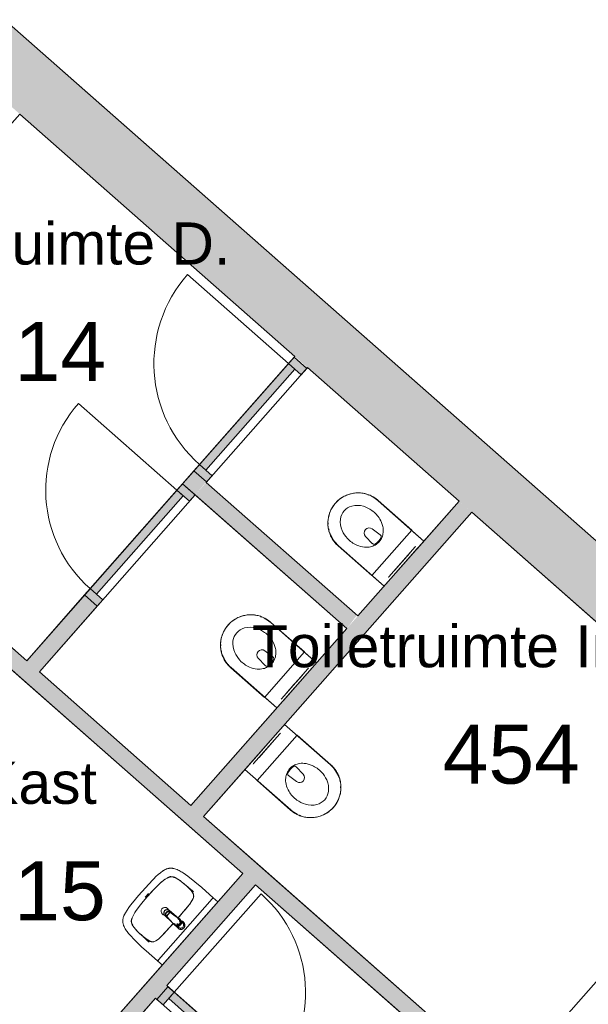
# Model space of a CAD drawing. Header units: millimetres. Extents: x 23089 to 106528, y 39021 to 113498.
# Tile 46 of 50: x 73829 to 77208, y 96290 to 102142. Entities that reach past the tile are written whole.
import ezdxf

# ---------------------------------------------------------------- set-up
doc = ezdxf.new("R2010")
doc.units = ezdxf.units.MM
for name, color, linetype, lineweight in [('A--A2__Ruwbouw', 8, 'Continuous', 9), ('A--L$01A__Algemeen', 7, 'Continuous', 9), ('A--L22__Binnenwanden', 2, 'Continuous', 9), ('A--L23__Vloeren', 3, 'Continuous', 9), ('A--L3__Afbouw', 2, 'Continuous', 9), ('A--L74__VasteSanitaireVoorz', 1, 'Continuous', 9), ('A--LR9__AlgVoorz', 7, 'Continuous', 9), ('A--TR9__AlgVoorz', 1, 'Continuous', 13)]:
    doc.layers.add(name, color=color, linetype=linetype, lineweight=lineweight)
doc.styles.add('Arial', font='arial.ttf', dxfattribs={"height": 350})
doc.styles.add('Arial_1', font='arial.ttf', dxfattribs={"height": 250})

# ---------------------------------------------------------------- blocks, each defined once
blk = doc.blocks.new('32_DO_WB_vo deur enkel1 - vo 2-1766223-DO-Begane grond - Nieuwe vloeren')
at = {"layer": 'A--L3__Afbouw'}
h = blk.add_hatch(color=9, dxfattribs=at)
h.paths.add_polyline_path([(-330, -50), (-280, -50), (-280, 50), (-330, 50), (-330, -47.4)])
h.paths.add_polyline_path([(520, -50), (570, -50), (570, 50), (520, 50), (520, 0)])
blk.add_hatch(color=9, dxfattribs=at).paths.add_polyline_path([(-280, 0), (520, 0.1), (520, 50), (-280, 50)])
at = {"layer": 'A--L$01A__Algemeen'}
blk.add_line((520, 50), (520, 850), dxfattribs=at)
blk.add_arc((520, 50), 800, 90, 180, dxfattribs=at)
at = {"layer": 'A--L3__Afbouw'}
for p, q in [((-280, 50), (-330, 50)), ((-330, 50), (-330, -50)), ((520, 50), (-280, 50)), ((-280, 50), (-280, 0)), ((-280, -50), (-280, 50)), ((520, 0), (520, 50)), ((570, 50), (520, 50)), ((520, 50), (520, -50)), ((570, -50), (570, 50)), ((-330, -50), (-280, -50)), ((-280, 0), (520, 0)), ((520, -50), (570, -50))]:
    blk.add_line(p, q, dxfattribs=at)
blk = doc.blocks.new('32_DO_WB_vo deur enkel1 - vo 2-1960553-DO-Begane grond - Nieuwe vloeren')
at = {"layer": 'A--L3__Afbouw'}
h = blk.add_hatch(color=9, dxfattribs=at)
h.paths.add_polyline_path([(-320, -50), (-270, -50), (-270, 50), (-320, 50), (-320, 5.9)])
h.paths.add_polyline_path([(510, -50), (560, -50), (560, 50), (510, 50), (510, 0)])
blk.add_hatch(color=9, dxfattribs=at).paths.add_polyline_path([(-270, 0), (510, 0), (510, 50), (-270, 50)])
at = {"layer": 'A--L$01A__Algemeen'}
blk.add_line((510, 50), (510, 830), dxfattribs=at)
blk.add_arc((510, 50), 780, 90, 180, dxfattribs=at)
at = {"layer": 'A--L3__Afbouw'}
for p, q in [((-270, 50), (-320, 50)), ((-320, 50), (-320, -50)), ((510, 50), (-270, 50)), ((-270, 50), (-270, 0)), ((-270, -50), (-270, 50)), ((510, 0), (510, 50)), ((560, 50), (510, 50)), ((510, 50), (510, -50)), ((560, -50), (560, 50)), ((-320, -50), (-270, -50)), ((-270, 0), (510, 0)), ((510, -50), (560, -50))]:
    blk.add_line(p, q, dxfattribs=at)
blk = doc.blocks.new('32_DO_WB_vo deur enkel1 - vo 2-1929187-DO-Begane grond - Nieuwe vloeren')
at = {"layer": 'A--L3__Afbouw'}
h = blk.add_hatch(color=9, dxfattribs=at)
h.paths.add_polyline_path([(560, 100), (510, 100), (510, 0), (560, 0), (560, 94)])
h.paths.add_polyline_path([(-270, 100), (-320, 100), (-320, 0), (-270, 0), (-270, 64.2)])
blk.add_hatch(color=9, dxfattribs=at).paths.add_polyline_path([(510, 100), (-270, 100), (-270, 50), (510, 50)])
at = {"layer": 'A--L$01A__Algemeen'}
blk.add_line((510, 100), (510, 880), dxfattribs=at)
blk.add_arc((510, 100), 780, 90, 180, dxfattribs=at)
at = {"layer": 'A--L3__Afbouw'}
for p, q in [((-270, 100), (-320, 100)), ((-320, 100), (-320, 0)), ((510, 100), (-270, 100)), ((-270, 100), (-270, 50)), ((-270, 0), (-270, 100)), ((510, 50), (510, 100)), ((560, 100), (510, 100)), ((510, 100), (510, 0)), ((560, 0), (560, 100)), ((-320, 0), (-270, 0)), ((-270, 50), (510, 50)), ((510, 0), (560, 0))]:
    blk.add_line(p, q, dxfattribs=at)
blk = doc.blocks.new('32_DO_WB_vo deur enkel1 - vo 2-1960551-DO-Begane grond - Nieuwe vloeren')
at = {"layer": 'A--L3__Afbouw'}
h = blk.add_hatch(color=9, dxfattribs=at)
h.paths.add_polyline_path([(-320, 50), (-320, -50), (-270, -50), (-270, 50), (-316.7, 50)])
h.paths.add_polyline_path([(510, 50), (510, -50), (560, -50), (560, 50)])
blk.add_hatch(color=9, dxfattribs=at).paths.add_polyline_path([(-270, 0), (-270, -50), (510, -50), (510, 0), (-175.7, 0)])
at = {"layer": 'A--L$01A__Algemeen'}
blk.add_line((510, -50), (510, -830), dxfattribs=at)
blk.add_arc((510, -50), 780, 180, 270, dxfattribs=at)
at = {"layer": 'A--L3__Afbouw'}
for p, q in [((-320, -50), (-320, 50)), ((-320, 50), (-270, 50)), ((-270, 50), (-270, -50)), ((-270, 0), (510, 0)), ((-270, -50), (-270, 0)), ((510, -50), (510, 50)), ((510, 50), (560, 50)), ((510, 0), (510, -50)), ((560, 50), (560, -50)), ((-270, -50), (-320, -50)), ((510, -50), (-270, -50)), ((560, -50), (510, -50))]:
    blk.add_line(p, q, dxfattribs=at)
blk = doc.blocks.new('74_PF_wastafel 50x38_sphinx300_un - 74_PF_wastafel 50x38_sphinx300_un-V18-DO-Begane grond - Nieuwe vloeren')
at = {"layer": 'A--L74__VasteSanitaireVoorz'}
for p, q in [((-250, 0), (-250, -37.5)), ((-250, -37.5), (-250, -129)), ((-250, -37.5), (-241, -37.5)), ((-250, -37.5), (-242, -37.5)), ((-242, -37.5), (242, -37.5)), ((242, -37.5), (250, -37.5)), ((250, -37.5), (250, 0)), ((250, -129), (250, -37.5)), ((-124.1, -117.2), (-20.7, -115.6)), ((21.7, -115.1), (124.1, -117.2))]:
    blk.add_line(p, q, dxfattribs=at)
at = {"layer": 'A--L74__VasteSanitaireVoorz', "lineweight": 25}
for p, q in [((-21, -99.7), (-23.8, -77.6)), ((-23, -98.5), (-23, -107.4)), ((-23, -98.5), (-21.6, -106)), ((-20, -98.6), (-23, -98.5)), ((-21.8, -114.8), (-15.5, -173.4)), ((-20.6, -115.7), (-21, -99.6)), ((-20.8, -101.2), (-20.6, -115.7)), ((15.5, -173.4), (21.8, -114.8)), ((23, -98.5), (20, -98.6)), ((21, -99.6), (20.6, -114.9)), ((20.6, -114.9), (20.8, -101.2)), ((23.8, -77.6), (21, -99.7)), ((23, -107.4), (23, -98.5)), ((-20.5, -126.4), (-19.8, -183.7)), ((-15.2, -173.4), (-15.5, -173.4)), ((-15.3, -173.4), (-15.5, -173.4)), ((-15.5, -173.4), (-15.2, -173.4)), ((-15.3, -173.4), (0, -173.4)), ((-15.2, -173.4), (15.2, -173.4)), ((0, -173.4), (15.3, -173.4)), ((15.5, -173.4), (15.2, -173.4)), ((15.2, -173.4), (15.5, -173.4)), ((15.5, -173.4), (15.3, -173.4)), ((19.7, -183.7), (20.4, -126.7))]:
    blk.add_line(p, q, dxfattribs=at)
at = {"layer": 'A--L74__VasteSanitaireVoorz', "flags": 128}
for points in [[(250, -37.5), (249.7, -37.5), (248.8, -37.5), (247.4, -37.5), (245.5, -37.5), (243.3, -37.5), (241, -37.5)], [(-250, -129), (-248.9, -182.6), (-245.7, -236.1), (-242.7, -269.1)], [(-197.2, -187.1), (-196.5, -177.3), (-195.4, -167.6), (-193.9, -157.9), (-193, -153.2)], [(-193, -153.2), (-192.7, -151.6), (-192.3, -150.1), (-191.8, -148.6), (-191.3, -147.1), (-190.7, -145.6), (-190.1, -144.1), (-189.4, -142.7), (-188.6, -141.3), (-187.8, -139.9), (-187, -138.6), (-186.1, -137.3), (-185.1, -136), (-184.1, -134.8), (-183, -133.6), (-181.9, -132.5), (-180.8, -131.4), (-179.6, -130.3), (-178.3, -129.3), (-177.1, -128.5)], [(-167.2, -123.7), (-159.8, -121.9), (-152.4, -120.3), (-145, -119.1), (-137.5, -118.1), (-129.9, -117.5), (-124.1, -117.2)], [(124.1, -117.2), (131.7, -117.6), (139.2, -118.3), (146.7, -119.4), (154.2, -120.7), (161.6, -122.3), (167.2, -123.7)], [(177.1, -128.5), (178.4, -129.4), (179.6, -130.4), (180.8, -131.5), (182, -132.6), (183.1, -133.7), (184.2, -134.9), (185.2, -136.1), (186.1, -137.4), (187, -138.7), (187.9, -140), (188.7, -141.4), (189.4, -142.8), (190.1, -144.2), (190.8, -145.7), (191.3, -147.2), (191.9, -148.7), (192.3, -150.2), (192.7, -151.8), (193, -153.2)], [(193, -153.2), (194.7, -162.8), (196, -172.5), (196.9, -182.3), (197.2, -187.1)], [(242.7, -269.1), (247.2, -215.7), (249.6, -162.1), (250, -129)], [(-197.2, -242.1), (-197.9, -221.1), (-197.7, -200.1), (-197.2, -187.1)], [(197.2, -187.1), (197.9, -208), (197.7, -229), (197.2, -242.1)], [(-242.7, -269.1), (-241.8, -276), (-240.7, -282.8), (-239.3, -289.5), (-237.6, -296.2), (-235.7, -302.8), (-233.4, -309.4), (-231, -315.8), (-228.3, -322.2), (-225.6, -327.8)], [(-191.5, -282.5), (-193.4, -273.3), (-195, -264.1), (-196.2, -254.8), (-197, -245.4), (-197.2, -242.1)], [(-157.2, -320.6), (-159.2, -319.8), (-161.1, -319), (-163.1, -318.1), (-164.9, -317.2), (-166.8, -316.1), (-168.6, -315), (-170.3, -313.9), (-172, -312.6), (-173.7, -311.3), (-175.3, -309.9), (-176.8, -308.5), (-178.3, -307), (-179.8, -305.4), (-181.1, -303.8), (-182.4, -302.1), (-183.6, -300.4), (-184.8, -298.6), (-185.9, -296.8), (-186.9, -295), (-187.8, -293.1), (-188.7, -291.1), (-189.5, -289.2), (-190.2, -287.2), (-190.8, -285.2), (-191.3, -283.1), (-191.5, -282.5)], [(191.5, -282.5), (191, -284.5), (190.4, -286.6), (189.7, -288.6), (188.9, -290.5), (188.1, -292.5), (187.2, -294.4), (186.2, -296.2), (185.1, -298.1), (184, -299.9), (182.8, -301.6), (181.5, -303.3), (180.2, -304.9), (178.8, -306.5), (177.3, -308), (175.8, -309.5), (174.2, -310.9), (172.6, -312.2), (170.9, -313.5), (169.1, -314.7), (167.3, -315.8), (165.5, -316.9), (163.6, -317.8), (161.7, -318.8), (159.8, -319.6), (157.8, -320.3), (157.2, -320.6)], [(197.2, -242.1), (196.5, -251.4), (195.4, -260.7), (194, -270), (192.2, -279.2), (191.5, -282.5)], [(225.6, -327.8), (228.5, -321.6), (231.2, -315.2), (233.7, -308.8), (235.8, -302.2), (237.8, -295.6), (239.4, -288.9), (240.8, -282.1), (241.9, -275.3), (242.7, -269.1)], [(-225.6, -327.8), (-224.3, -330.3), (-222.9, -332.7), (-221.5, -335), (-219.9, -337.3), (-218.3, -339.5), (-216.5, -341.6), (-214.7, -343.7), (-212.8, -345.7), (-210.8, -347.6), (-208.8, -349.5), (-206.8, -351.1)], [(-206.8, -351.1), (-204.1, -353.1), (-201.4, -355.1), (-198.5, -356.9), (-195.6, -358.6), (-192.6, -360.2), (-189.6, -361.7), (-186.5, -363.1), (-183.3, -364.3), (-180.1, -365.4), (-176.9, -366.4), (-173.6, -367.3), (-172.1, -367.6)], [(-106.8, -331.3), (-115.2, -330.4), (-123.6, -329.1), (-131.9, -327.5), (-140.1, -325.6), (-148.3, -323.4), (-156.3, -320.8), (-157.2, -320.6)], [(106.8, -331.3), (57.9, -334.6), (8.9, -335.9), (-40, -335.3), (-89, -332.7), (-106.8, -331.3)], [(157.2, -320.6), (149.1, -323.2), (141, -325.4), (132.8, -327.4), (124.5, -329), (116.1, -330.2), (107.7, -331.2), (106.8, -331.3)], [(172.1, -367.6), (175.4, -366.8), (178.6, -365.9), (181.9, -364.8), (185, -363.7), (188.2, -362.4), (191.2, -360.9), (194.2, -359.4), (197.2, -357.7), (200.1, -355.9), (202.9, -354), (205.6, -352), (206.8, -351.1)], [(206.8, -351.1), (209, -349.3), (211, -347.5), (213, -345.5), (214.9, -343.5), (216.7, -341.5), (218.4, -339.3), (220, -337.1), (221.6, -334.8), (223.1, -332.5), (224.4, -330.1), (225.6, -327.8)], [(-172.1, -367.6), (-154.6, -371.1), (-137, -373.8), (-119.3, -375.9), (-101.5, -377.2), (-90, -377.7)], [(-90, -377.7), (32.9, -378.8), (90, -377.7)], [(90, -377.7), (107.8, -376.8), (125.6, -375.2), (143.2, -372.9), (160.8, -369.9), (172.1, -367.6)]]:
    blk.add_lwpolyline(points, dxfattribs=at)
at = {"layer": 'A--L74__VasteSanitaireVoorz', "lineweight": 25, "flags": 128}
for points in [[(-21.7, -114.9), (-18.5, -144.2), (-15.2, -173.4)], [(-19.6, -103.8), (-19.3, -104.6), (-19, -105.3), (-18.6, -106.1)], [(15.2, -173.4), (18.5, -144.2), (21.7, -114.9)], [(17.2, -108.6), (17.7, -107.9), (18.1, -107.2), (18.5, -106.4), (18.8, -105.7), (19.1, -104.9), (19.4, -104.1), (19.6, -103.8)], [(17.5, -112.5), (21.6, -106), (23, -98.5)], [(-15.5, -173.4), (-15.5, -174.1), (-15.5, -174.7), (-15.4, -175.3), (-15.3, -175.9), (-15.2, -176.5), (-15.1, -177.1), (-14.9, -177.7), (-14.8, -178.3), (-14.5, -178.9), (-14.3, -179.5), (-14.1, -180.1), (-13.8, -180.6), (-13.5, -181.2), (-13.2, -181.7), (-12.8, -182.2), (-12.5, -182.7), (-12.1, -183.2), (-11.7, -183.7), (-11.3, -184.1), (-10.8, -184.6), (-10.4, -185), (-9.9, -185.4), (-9.4, -185.8), (-8.9, -186.2), (-8.4, -186.5), (-7.9, -186.8), (-7.3, -187.1), (-6.8, -187.4), (-6.2, -187.7), (-5.6, -187.9), (-5, -188.1), (-4.5, -188.3), (-3.9, -188.5), (-3.3, -188.6), (-2.6, -188.8), (-2, -188.8), (-1.4, -188.9), (-0.8, -189), (-0.2, -189), (0.5, -189), (1.1, -188.9), (1.7, -188.9), (2.3, -188.8), (2.9, -188.7), (3.5, -188.6), (4.1, -188.4), (4.7, -188.2), (5.3, -188), (5.9, -187.8), (6.5, -187.6), (7, -187.3), (7.6, -187), (8.1, -186.7), (8.6, -186.4), (9.1, -186), (9.6, -185.6), (10.1, -185.2), (10.6, -184.8), (11, -184.4), (11.5, -183.9), (11.9, -183.5), (12.3, -183), (12.6, -182.5), (13, -182), (13.3, -181.4), (13.6, -180.9), (13.9, -180.4), (14.2, -179.8), (14.4, -179.2), (14.6, -178.6), (14.8, -178.1), (15, -177.5), (15.2, -176.9), (15.3, -176.2), (15.4, -175.6), (15.5, -175), (15.5, -174.4), (15.5, -173.8), (15.5, -173.4)]]:
    blk.add_lwpolyline(points, dxfattribs=at)
at = {"layer": 'A--L74__VasteSanitaireVoorz', "lineweight": 25}
for start, end in [(0, 180), (180, 243.63718), (288, 0)]:
    blk.add_arc((0, -74.6), 24, start, end, dxfattribs=at)
at = {"layer": 'A--L74__VasteSanitaireVoorz'}
for centre, radius, start, end in [((0, -75), 17.5, 0, 180), ((0, -75), 17.5, 75, 105), ((0, -3649.7), 3534.7, 90.34124, 92.01283), ((0, -75), 17.5, 180, 240), ((0, -75), 17.5, 225, 240), ((0, -75), 17.5, 285, 0), ((0, -75), 17.5, 285, 315), ((0, -3649.7), 3534.7, 87.98717, 89.64849), ((1090.6, -129), 1290.6, 180.891, 183), ((47.1, -199.9), 244.6, 169.00208, 176.99792), ((-154, -160.8), 39.8, 125.61769, 169.00208), ((-159, -153.8), 31.2, 105.2254, 125.61769), ((-117.5, -306.2), 189.1, 92.01283, 105.2254), ((117.5, -306.2), 189.1, 74.7746, 87.98717), ((159, -153.8), 31.2, 54.38231, 74.7746), ((154, -160.8), 39.8, 10.99792, 54.38231), ((-47.1, -199.9), 244.6, 3.00208, 10.99792), ((-1090.6, -129), 1290.6, 357, 359.109), ((327.2, -214.6), 525.1, 176.99792, 183.00208), ((0, -200), 23, 150, 180), ((0, -200), 23, 180, 0), ((0, -200), 23, 360, 30), ((-327.2, -214.6), 525.1, 356.99792, 3.00208), ((36.8, -229.8), 234.3, 183.00208, 192.99792), ((-140, -270.6), 52.8, 192.99792, 251.00208), ((-71, -251.1), 122.6, 198.24592, 206.41692), ((140, -270.6), 52.8, 288.99792, 347.00208), ((71, -251.1), 122.6, 333.58308, 341.75408), ((-36.8, -229.8), 234.3, 347.00208, 356.99792), ((-163.9, -297.2), 18.9, 206.41692, 231.42615), ((-154, -284.8), 34.8, 231.42615, 244.552), ((-88.4, -120.6), 211.5, 251.00208, 264.99792), ((0, 889), 1224.9, 264.99792, 275.00208), ((0, 2695.4), 3038.4, 269.72194, 270.27806), ((88.4, -120.6), 211.5, 275.00208, 288.99792), ((154, -284.8), 34.8, 295.448, 308.57385), ((163.9, -297.2), 18.9, 308.57385, 333.58308)]:
    blk.add_arc(centre, radius, start, end, dxfattribs=at)
at = {"layer": 'A--L74__VasteSanitaireVoorz', "lineweight": 25}
for centre, major_axis, ratio, start_param, end_param in [((0, -97.9), (20.5, 0), 0.967332, 1.570796, 3.665191), ((0, -99.6), (20.1, 0), 0.870402, 1.570796, 3.08442), ((0, -98.5), (20, 0), 0.97026, 3.144451, 3.592433), ((0, -97.9), (20.5, 0), 0.967332, 5.759587, 7.853982), ((0, -99.6), (20.1, 0), 0.870402, 0.057173, 1.570796), ((0, -98.5), (20, 0), 0.97026, 5.832345, 6.280327), ((0, -183.7), (19.7, 0), 0.967332, 3.141593, 6.283185)]:
    blk.add_ellipse(centre, major_axis=major_axis, ratio=ratio, start_param=start_param, end_param=end_param, dxfattribs=at)
for points, knots in [([(23, -98.5), (23, -95.5), (21.9, -91.3), (18.8, -86.9), (16.7, -84.7), (14.8, -83.2), (12.8, -81.9), (10, -80.4), (5.9, -79.1), (1.9, -78.5), (-1.5, -78.6), (-4.5, -78.9), (-7.9, -79.7), (-11.6, -81.1), (-14.8, -83.2), (-17.7, -85.6), (-20, -88.5), (-21.7, -91.7), (-22.7, -95), (-23, -97.3), (-23, -98.5)], [-1, -1, -1, -1, -0.861111, -0.791667, -0.756944, -0.722222, -0.6875, -0.652778, -0.583333, -0.513889, -0.479167, -0.444444, -0.388889, -0.333333, -0.277778, -0.222222, -0.166667, -0.111111, -0.055556, 0, 0, 0, 0]), ([(-23, -107.4), (-23, -104), (-21.9, -99.2), (-18.8, -94), (-16.6, -91.6), (-14.8, -89.9), (-12.8, -88.3), (-9.9, -86.7), (-5.9, -85.2), (-1.9, -84.5), (1.5, -84.6), (4.5, -84.9), (7.9, -85.8), (11.5, -87.5), (14.8, -89.8), (17.7, -92.6), (20, -95.9), (21.7, -99.6), (22.7, -103.3), (23, -106), (23, -107.4)], [-1, -1, -1, -1, -0.861111, -0.791667, -0.756944, -0.722222, -0.6875, -0.652778, -0.583333, -0.513889, -0.479167, -0.444444, -0.388889, -0.333333, -0.277778, -0.222222, -0.166667, -0.111111, -0.055556, 0, 0, 0, 0]), ([(-21.2, -97.3), (-21.1, -94.2), (-20.1, -90), (-17.2, -85.6), (-15.2, -83.5), (-13.5, -82), (-11.6, -80.7), (-9, -79.3), (-5.4, -78), (-1.7, -77.4), (1.4, -77.5), (4.1, -77.7), (7.2, -78.5), (10.5, -80), (13.5, -81.9), (16.1, -84.3), (18.3, -87.2), (19.9, -90.4), (20.9, -93.7), (21.1, -96), (21.2, -97.3)], [-1, -1, -1, -1, -0.861111, -0.791667, -0.756944, -0.722222, -0.6875, -0.652778, -0.583333, -0.513889, -0.479167, -0.444444, -0.388889, -0.333333, -0.277778, -0.222222, -0.166667, -0.111111, -0.055556, 0, 0, 0, 0]), ([(-18.6, -103.3), (-18.7, -103.1), (-19.1, -102.7), (-19.5, -102.1), (-19.8, -101.5), (-20.1, -101), (-20.4, -100.5), (-20.6, -100), (-20.8, -99.6), (-20.9, -99.5)], [0.7142857, 0.7142857, 0.7142857, 0.7142857, 0.75, 0.7857143, 0.8214286, 0.8571429, 0.8928571, 0.9285714, 1, 1, 1, 1]), ([(20.8, -99.5), (20.8, -99.7), (20.6, -100), (20.4, -100.5), (20.1, -101), (19.8, -101.5), (19.5, -102.1), (19.1, -102.7), (18.8, -103.1), (18.5, -103.5), (18.1, -104), (17.4, -104.7), (16.7, -105.3), (16.3, -105.7)], [0, 0, 0, 0, 0.0714286, 0.1071429, 0.1428571, 0.1785714, 0.2142857, 0.25, 0.2678571, 0.2857143, 0.3214286, 0.3571429, 0.4285714, 0.4285714, 0.4285714, 0.4285714]), ([(15.3, -173.4), (15.3, -175.8), (14.6, -179), (12.6, -182.5), (11.1, -184.1), (9.9, -185.3), (8.5, -186.3), (6.7, -187.5), (4, -188.5), (0.7, -189), (-2.5, -188.8), (-5.3, -188), (-7.7, -186.9), (-9.9, -185.3), (-11.8, -183.4), (-13.4, -181.2), (-14.5, -178.7), (-15.1, -176.2), (-15.3, -174.4), (-15.3, -173.4)], [-1, -1, -1, -1, -0.861111, -0.791667, -0.756944, -0.722222, -0.6875, -0.652778, -0.583333, -0.513889, -0.444444, -0.388889, -0.333333, -0.277778, -0.222222, -0.166667, -0.111111, -0.055556, 0, 0, 0, 0])]:
    blk.add_open_spline(points, degree=3, knots=knots, dxfattribs=at)
for points in [[(-21.7, -114.9), (-22.2, -113.7), (-22.8, -111.2), (-23, -108.7), (-23, -107.4)], [(-20.8, -101.2), (-20.9, -100.5), (-21.1, -99.2), (-21.2, -97.9), (-21.2, -97.3)], [(-20.9, -99.5), (-21, -99.3), (-21, -99.4), (-20.9, -100.4), (-20.8, -101.2)], [(21.2, -97.3), (21.2, -97.9), (21.1, -99.2), (20.9, -100.5), (20.8, -101.2)], [(20.8, -101.2), (20.9, -100.5), (21, -99.5), (21, -99.3), (20.8, -99.5)], [(23, -107.4), (23, -108.7), (22.8, -111.2), (22.2, -113.7), (21.7, -114.9)]]:
    blk.add_open_spline(points, degree=3, dxfattribs=at)
at = {"layer": 'A--L74__VasteSanitaireVoorz'}
for points in [[(76, -115.8), (76, -115.8), (75.5, -115.8), (73.6, -115.8), (70.6, -115.7), (66.9, -115.6), (63.1, -115.6), (59.4, -115.5), (56.4, -115.5), (54.5, -115.4), (54, -115.4), (54, -115.4)], [(54, -115.4), (54, -115.4), (54.5, -115.4), (56.4, -115.5), (59.4, -115.5), (63.1, -115.6), (66.9, -115.6), (70.6, -115.7), (73.6, -115.8), (75.5, -115.8), (76, -115.8), (76, -115.8)]]:
    blk.add_open_spline(points, degree=3, dxfattribs=at)
blk = doc.blocks.new('74_PF_UN_toilet_rimfree - type-V31-DO-Begane grond - Nieuwe vloeren')
at = {"layer": 'A--L$01A__Algemeen'}
for p, q in [((-180, -97.1), (-180, -363.1)), ((179.8, -97.1), (-180, -97.1)), ((-180, -97.1), (-180, -363.1)), ((-180, -97.1), (179.8, -97.1)), ((179.8, -363.1), (179.8, -97.1)), ((179.8, -363.1), (179.8, -97.1))]:
    blk.add_line(p, q, dxfattribs=at)
at = {"layer": 'A--L$01A__Algemeen', "flags": 128}
blk.add_lwpolyline([(-180, -363.1), (-179.9, -370.3), (-179.4, -377.5), (-178.7, -384.7), (-177.7, -391.8), (-176.4, -398.9), (-174.8, -405.9), (-173, -412.8), (-170.9, -419.7), (-168.5, -426.5), (-165.8, -433.2), (-162.9, -439.7), (-159.7, -446.2), (-156.2, -452.5), (-152.5, -458.7), (-148.6, -464.7), (-144.4, -470.6), (-140, -476.2), (-135.4, -481.7), (-130.5, -487.1), (-125.4, -492.2), (-120.2, -497.1), (-114.7, -501.8), (-109.1, -506.2), (-103.3, -510.5), (-97.3, -514.5), (-91.2, -518.3), (-84.9, -521.8), (-78.5, -525), (-72, -528), (-65.3, -530.8), (-58.5, -533.3), (-51.7, -535.5), (-44.8, -537.4), (-37.8, -539), (-30.7, -540.4), (-23.6, -541.5), (-16.4, -542.3), (-9.2, -542.8), (-2.1, -543), (5.1, -542.9), (12.3, -542.6), (19.5, -541.9), (26.6, -541), (33.7, -539.8), (40.8, -538.3), (47.7, -536.5), (54.6, -534.5), (61.4, -532.2), (68.1, -529.6), (74.7, -526.7), (81.2, -523.6), (87.6, -520.2), (93.8, -516.6), (99.8, -512.7), (105.7, -508.6), (111.5, -504.2), (117, -499.6), (122.4, -494.8), (127.6, -489.8), (132.5, -484.6), (137.3, -479.2), (141.8, -473.6), (146.1, -467.9), (150.2, -461.9), (154, -455.9), (157.6, -449.6), (160.9, -443.2), (164, -436.7), (166.8, -430.1), (169.4, -423.4), (171.7, -416.6), (173.6, -409.6), (175.4, -402.7), (176.8, -395.6), (178, -388.5), (178.8, -381.4), (179.4, -374.2), (179.7, -367), (179.8, -363.1)], dxfattribs=at)
at = {"layer": 'A--L$01A__Algemeen'}
blk.add_arc((-0.1, -363.1), 179.9, 180, 360, dxfattribs=at)
for points, knots in [([(-178, -99.1), (-178.2, -98.9), (-178.4, -98.7), (-178.8, -98.3), (-179, -98.1), (-179.1, -98), (-179.3, -97.9), (-179.4, -97.7), (-179.6, -97.5), (-179.7, -97.4), (-179.9, -97.3), (-180, -97.1), (-180, -97.1), (-180, -97.1)], [-1, -1, -1, -1, -0.833333, -0.75, -0.666667, -0.625, -0.583333, -0.5, -0.416667, -0.333333, -0.25, -0.166667, 0, 0, 0, 0]), ([(179.8, -97.1), (179.8, -97.1), (179.7, -97.1), (179.6, -97.3), (179.5, -97.4), (179.4, -97.5), (179.2, -97.7), (179, -97.9), (178.8, -98.1), (178.7, -98.2), (178.5, -98.4), (178.2, -98.7), (177.9, -98.9), (177.8, -99.1)], [0, 0, 0, 0, 0.166667, 0.25, 0.333333, 0.416667, 0.5, 0.583333, 0.666667, 0.708333, 0.75, 0.833333, 1, 1, 1, 1])]:
    blk.add_open_spline(points, degree=3, knots=knots, dxfattribs=at)
at = {"layer": 'A--L74__VasteSanitaireVoorz'}
for p, q in [((-178.3, 0), (-178.3, -362.3)), ((-178.3, -63), (-178.3, 0)), ((-178.3, 0), (-178.3, -362.3)), ((-178.3, -63), (-178.3, 0)), ((-118, 0), (-123, 0)), ((-118, 0), (118, 0)), ((123, 0), (118, 0)), ((178.3, -362.3), (178.3, 0)), ((178.3, 0), (178.3, -63)), ((178.3, -362.3), (178.3, 0)), ((178.3, 0), (178.3, -63)), ((-123, -15), (-118, -15)), ((-123, -15), (-118, -15)), ((118, -15), (-118, -15)), ((-69, -15.5), (69, -15.5)), ((-69, -15.5), (69, -15.5)), ((31, -15.5), (-31, -15.5)), ((31, -15.5), (-31, -15.5)), ((118, -15), (123, -15)), ((118, -15), (123, -15)), ((-178.3, -362.3), (-178.3, -63)), ((-178.3, -362.3), (-178.3, -63)), ((178.3, -63), (178.3, -362.3)), ((178.3, -63), (178.3, -362.3)), ((-34.8, -218.3), (-29.5, -278.1)), ((34.8, -218.3), (29.5, -278.1)), ((-166.8, -425.1), (-164.2, -431.7)), ((-166.8, -425.1), (-164.2, -431.7)), ((140.7, -471.8), (144.9, -466.1)), ((140.7, -471.8), (144.9, -466.1))]:
    blk.add_line(p, q, dxfattribs=at)
at = {"layer": 'A--L74__VasteSanitaireVoorz', "flags": 128}
for points in [[(-177.7, -376.5), (-177, -383.6), (-176, -390.7), (-174.7, -397.7)], [(-177.7, -376.5), (-177, -383.6), (-176, -390.7), (-174.7, -397.7)], [(173.9, -401.4), (175.3, -394.5), (176.5, -387.4), (177.3, -380.3), (177.9, -373.2)], [(173.9, -401.4), (175.3, -394.5), (176.5, -387.4), (177.3, -380.3), (177.9, -373.2)], [(159.6, -441.7), (162.7, -435.2), (165.4, -428.6), (168, -422)], [(159.6, -441.7), (162.7, -435.2), (165.4, -428.6), (168, -422)], [(115.2, -498.3), (116.1, -497.5), (121.4, -492.8)], [(115.2, -498.3), (116.1, -497.5), (121.4, -492.8)]]:
    blk.add_lwpolyline(points, dxfattribs=at)
at = {"layer": 'A--L74__VasteSanitaireVoorz'}
for centre, radius, start, end in [((4.3, -301), 105.4, 125.03533, 144.96467), ((4.3, -301), 105.4, 109.89892, 125.03533), ((-21.1, -217.1), 13.7, 129.71536, 185), ((0, -289.1), 92.7, 70.10108, 109.89892), ((0, -289.1), 87.7, 70.10108, 109.89892), ((21.1, -217.1), 13.7, 355, 50.28464), ((-4.3, -301), 105.4, 54.96467, 70.10108), ((-4.3, -301), 105.4, 35.03533, 54.96467), ((51, -333.7), 162.5, 161.73258, 186.26742), ((51, -333.7), 162.5, 144.96467, 161.73258), ((0, -275.5), 29.6, 185, 355), ((-51, -333.7), 162.5, 18.26742, 35.03533), ((-51, -333.7), 162.5, 353.73258, 18.26742), ((0, -362.3), 178.3, 180, 195), ((0, -362.3), 178.3, 180, 195), ((0, -362.3), 178.3, 180, 195), ((0, -362.3), 178.3, 180, 195), ((73, -331.3), 184.6, 186.26742, 203.73258), ((16.9, -356), 123.3, 203.73258, 236.26742), ((-16.9, -356), 123.3, 303.73258, 336.26742), ((-73, -331.3), 184.6, 336.26742, 353.73258), ((0, -362.3), 178.3, 330, 0), ((0, -362.3), 178.3, 330, 360), ((0, -362.3), 178.3, 330, 0), ((0, -362.3), 178.3, 330, 360), ((0, -381.4), 92.8, 236.26742, 303.73258)]:
    blk.add_arc(centre, radius, start, end, dxfattribs=at)
blk = doc.blocks.new('74_PF_UN_toilet_rimfree - type-V33-DO-Begane grond - Nieuwe vloeren')
at = {"layer": 'A--L$01A__Algemeen'}
for p, q in [((-180, -97.1), (-180, -363.1)), ((179.8, -97.1), (-180, -97.1)), ((-180, -97.1), (-180, -363.1)), ((-180, -97.1), (179.8, -97.1)), ((179.8, -363.1), (179.8, -97.1)), ((179.8, -363.1), (179.8, -97.1))]:
    blk.add_line(p, q, dxfattribs=at)
at = {"layer": 'A--L$01A__Algemeen', "flags": 128}
blk.add_lwpolyline([(-180, -363.1), (-179.9, -370.3), (-179.4, -377.5), (-178.7, -384.7), (-177.7, -391.8), (-176.4, -398.9), (-174.8, -405.9), (-173, -412.8), (-170.9, -419.7), (-168.5, -426.5), (-165.8, -433.2), (-162.9, -439.7), (-159.7, -446.2), (-156.2, -452.5), (-152.5, -458.7), (-148.6, -464.7), (-144.4, -470.6), (-140, -476.2), (-135.4, -481.7), (-130.5, -487.1), (-125.4, -492.2), (-120.2, -497.1), (-114.7, -501.8), (-109.1, -506.2), (-103.3, -510.5), (-97.3, -514.5), (-91.2, -518.3), (-84.9, -521.8), (-78.5, -525), (-72, -528), (-65.3, -530.8), (-58.5, -533.3), (-51.7, -535.5), (-44.8, -537.4), (-37.8, -539), (-30.7, -540.4), (-23.6, -541.5), (-16.4, -542.3), (-9.2, -542.8), (-2.1, -543), (5.1, -542.9), (12.3, -542.6), (19.5, -541.9), (26.6, -541), (33.7, -539.8), (40.8, -538.3), (47.7, -536.5), (54.6, -534.5), (61.4, -532.2), (68.1, -529.6), (74.7, -526.7), (81.2, -523.6), (87.6, -520.2), (93.8, -516.6), (99.8, -512.7), (105.7, -508.6), (111.5, -504.2), (117, -499.6), (122.4, -494.8), (127.6, -489.8), (132.5, -484.6), (137.3, -479.2), (141.8, -473.6), (146.1, -467.9), (150.2, -461.9), (154, -455.9), (157.6, -449.6), (160.9, -443.2), (164, -436.7), (166.8, -430.1), (169.4, -423.4), (171.7, -416.6), (173.6, -409.6), (175.4, -402.7), (176.8, -395.6), (178, -388.5), (178.8, -381.4), (179.4, -374.2), (179.7, -367), (179.8, -363.1)], dxfattribs=at)
at = {"layer": 'A--L$01A__Algemeen'}
blk.add_arc((-0.1, -363.1), 179.9, 180, 360, dxfattribs=at)
for points, knots in [([(-178, -99.1), (-178.2, -98.9), (-178.4, -98.7), (-178.8, -98.3), (-179, -98.1), (-179.1, -98), (-179.3, -97.9), (-179.4, -97.7), (-179.6, -97.5), (-179.7, -97.4), (-179.9, -97.3), (-180, -97.1), (-180, -97.1), (-180, -97.1)], [-1, -1, -1, -1, -0.833333, -0.75, -0.666667, -0.625, -0.583333, -0.5, -0.416667, -0.333333, -0.25, -0.166667, 0, 0, 0, 0]), ([(179.8, -97.1), (179.8, -97.1), (179.7, -97.1), (179.6, -97.3), (179.5, -97.4), (179.4, -97.5), (179.2, -97.7), (179, -97.9), (178.8, -98.1), (178.7, -98.2), (178.5, -98.4), (178.2, -98.7), (177.9, -98.9), (177.8, -99.1)], [0, 0, 0, 0, 0.166667, 0.25, 0.333333, 0.416667, 0.5, 0.583333, 0.666667, 0.708333, 0.75, 0.833333, 1, 1, 1, 1])]:
    blk.add_open_spline(points, degree=3, knots=knots, dxfattribs=at)
at = {"layer": 'A--L74__VasteSanitaireVoorz'}
for p, q in [((-178.3, 0), (-178.3, -362.3)), ((-178.3, -63), (-178.3, 0)), ((-178.3, 0), (-178.3, -362.3)), ((-178.3, -63), (-178.3, 0)), ((-118, 0), (-123, 0)), ((-118, 0), (118, 0)), ((123, 0), (118, 0)), ((178.3, 0), (178.3, -63)), ((178.3, 0), (178.3, -63)), ((-123, -15), (-118, -15)), ((-123, -15), (-118, -15)), ((118, -15), (-118, -15)), ((-69, -15.5), (69, -15.5)), ((-69, -15.5), (69, -15.5)), ((31, -15.5), (-31, -15.5)), ((31, -15.5), (-31, -15.5)), ((118, -15), (123, -15)), ((118, -15), (123, -15)), ((178.3, -362.3), (178.3, 0)), ((178.3, -362.3), (178.3, 0)), ((-178.3, -362.3), (-178.3, -63)), ((-178.3, -362.3), (-178.3, -63)), ((178.3, -63), (178.3, -362.3)), ((178.3, -63), (178.3, -362.3)), ((-34.8, -218.3), (-29.5, -278.1)), ((34.8, -218.3), (29.5, -278.1)), ((-166.8, -425.1), (-164.2, -431.7)), ((-166.8, -425.1), (-164.2, -431.7)), ((140.7, -471.8), (144.9, -466.1)), ((140.7, -471.8), (144.9, -466.1))]:
    blk.add_line(p, q, dxfattribs=at)
at = {"layer": 'A--L74__VasteSanitaireVoorz', "flags": 128}
for points in [[(-177.7, -376.5), (-177, -383.6), (-176, -390.7), (-174.7, -397.7)], [(-177.7, -376.5), (-177, -383.6), (-176, -390.7), (-174.7, -397.7)], [(173.9, -401.4), (175.3, -394.5), (176.5, -387.4), (177.3, -380.3), (177.9, -373.2)], [(173.9, -401.4), (175.3, -394.5), (176.5, -387.4), (177.3, -380.3), (177.9, -373.2)], [(159.6, -441.7), (162.7, -435.2), (165.4, -428.6), (168, -422)], [(159.6, -441.7), (162.7, -435.2), (165.4, -428.6), (168, -422)], [(114.2, -499.1), (116.1, -497.5), (121.4, -492.8)], [(114.2, -499.1), (116.1, -497.5), (121.4, -492.8)]]:
    blk.add_lwpolyline(points, dxfattribs=at)
at = {"layer": 'A--L74__VasteSanitaireVoorz'}
for centre, radius, start, end in [((4.3, -301), 105.4, 125.03533, 144.96467), ((4.3, -301), 105.4, 109.89892, 125.03533), ((-21.1, -217.1), 13.7, 129.71536, 185), ((0, -289.1), 92.7, 70.10108, 109.89892), ((0, -289.1), 87.7, 70.10108, 109.89892), ((21.1, -217.1), 13.7, 355, 50.28464), ((-4.3, -301), 105.4, 54.96467, 70.10108), ((-4.3, -301), 105.4, 35.03533, 54.96467), ((51, -333.7), 162.5, 161.73258, 186.26742), ((51, -333.7), 162.5, 144.96467, 161.73258), ((0, -275.5), 29.6, 185, 355), ((-51, -333.7), 162.5, 18.26742, 35.03533), ((-51, -333.7), 162.5, 353.73258, 18.26742), ((0, -362.3), 178.3, 180, 195), ((0, -362.3), 178.3, 180, 195), ((0, -362.3), 178.3, 180, 195), ((0, -362.3), 178.3, 180, 195), ((73, -331.3), 184.6, 186.26742, 203.73258), ((16.9, -356), 123.3, 203.73258, 236.26742), ((-16.9, -356), 123.3, 303.73258, 336.26742), ((-73, -331.3), 184.6, 336.26742, 353.73258), ((0, -362.3), 178.3, 330, 0), ((0, -362.3), 178.3, 330, 360), ((0, -362.3), 178.3, 330, 0), ((0, -362.3), 178.3, 330, 360), ((0, -381.4), 92.8, 236.26742, 303.73258)]:
    blk.add_arc(centre, radius, start, end, dxfattribs=at)
blk = doc.blocks.new('74_PF_UN_toilet_rimfree - type-V34-DO-Begane grond - Nieuwe vloeren')
at = {"layer": 'A--L$01A__Algemeen'}
for p, q in [((-180, -97.1), (-180, -363.1)), ((179.8, -97.1), (-180, -97.1)), ((-180, -97.1), (-180, -363.1)), ((-180, -97.1), (179.8, -97.1)), ((179.8, -363.1), (179.8, -97.1)), ((179.8, -363.1), (179.8, -97.1))]:
    blk.add_line(p, q, dxfattribs=at)
at = {"layer": 'A--L$01A__Algemeen', "flags": 128}
blk.add_lwpolyline([(-180, -363.1), (-179.9, -370.3), (-179.4, -377.5), (-178.7, -384.7), (-177.7, -391.8), (-176.4, -398.9), (-174.8, -405.9), (-173, -412.8), (-170.9, -419.7), (-168.5, -426.5), (-165.8, -433.2), (-162.9, -439.7), (-159.7, -446.2), (-156.2, -452.5), (-152.5, -458.7), (-148.6, -464.7), (-144.4, -470.6), (-140, -476.2), (-135.4, -481.7), (-130.5, -487.1), (-125.4, -492.2), (-120.2, -497.1), (-114.7, -501.8), (-109.1, -506.2), (-103.3, -510.5), (-97.3, -514.5), (-91.2, -518.3), (-84.9, -521.8), (-78.5, -525), (-72, -528), (-65.3, -530.8), (-58.5, -533.3), (-51.7, -535.5), (-44.8, -537.4), (-37.8, -539), (-30.7, -540.4), (-23.6, -541.5), (-16.4, -542.3), (-9.2, -542.8), (-2.1, -543), (5.1, -542.9), (12.3, -542.6), (19.5, -541.9), (26.6, -541), (33.7, -539.8), (40.8, -538.3), (47.7, -536.5), (54.6, -534.5), (61.4, -532.2), (68.1, -529.6), (74.7, -526.7), (81.2, -523.6), (87.6, -520.2), (93.8, -516.6), (99.8, -512.7), (105.7, -508.6), (111.5, -504.2), (117, -499.6), (122.4, -494.8), (127.6, -489.8), (132.5, -484.6), (137.3, -479.2), (141.8, -473.6), (146.1, -467.9), (150.2, -461.9), (154, -455.9), (157.6, -449.6), (160.9, -443.2), (164, -436.7), (166.8, -430.1), (169.4, -423.4), (171.7, -416.6), (173.6, -409.6), (175.4, -402.7), (176.8, -395.6), (178, -388.5), (178.8, -381.4), (179.4, -374.2), (179.7, -367), (179.8, -363.1)], dxfattribs=at)
at = {"layer": 'A--L$01A__Algemeen'}
blk.add_arc((-0.1, -363.1), 179.9, 180, 360, dxfattribs=at)
for points, knots in [([(-178, -99.1), (-178.2, -98.9), (-178.4, -98.7), (-178.8, -98.3), (-179, -98.1), (-179.1, -98), (-179.3, -97.9), (-179.4, -97.7), (-179.6, -97.5), (-179.7, -97.4), (-179.9, -97.3), (-180, -97.1), (-180, -97.1), (-180, -97.1)], [-1, -1, -1, -1, -0.833333, -0.75, -0.666667, -0.625, -0.583333, -0.5, -0.416667, -0.333333, -0.25, -0.166667, 0, 0, 0, 0]), ([(179.8, -97.1), (179.8, -97.1), (179.7, -97.1), (179.6, -97.3), (179.5, -97.4), (179.4, -97.5), (179.2, -97.7), (179, -97.9), (178.8, -98.1), (178.7, -98.2), (178.5, -98.4), (178.2, -98.7), (177.9, -98.9), (177.8, -99.1)], [0, 0, 0, 0, 0.166667, 0.25, 0.333333, 0.416667, 0.5, 0.583333, 0.666667, 0.708333, 0.75, 0.833333, 1, 1, 1, 1])]:
    blk.add_open_spline(points, degree=3, knots=knots, dxfattribs=at)
at = {"layer": 'A--L74__VasteSanitaireVoorz'}
for p, q in [((-178.3, 0), (-178.3, -362.3)), ((-178.3, -63), (-178.3, 0)), ((-178.3, 0), (-178.3, -362.3)), ((-178.3, -63), (-178.3, 0)), ((-118, 0), (-123, 0)), ((-118, 0), (118, 0)), ((123, 0), (118, 0)), ((178.3, -362.3), (178.3, 0)), ((178.3, 0), (178.3, -63)), ((178.3, -362.3), (178.3, 0)), ((178.3, 0), (178.3, -63)), ((-123, -15), (-118, -15)), ((-123, -15), (-118, -15)), ((118, -15), (-118, -15)), ((-69, -15.5), (69, -15.5)), ((-69, -15.5), (69, -15.5)), ((31, -15.5), (-31, -15.5)), ((31, -15.5), (-31, -15.5)), ((118, -15), (123, -15)), ((118, -15), (123, -15)), ((-178.3, -362.3), (-178.3, -63)), ((-178.3, -362.3), (-178.3, -63)), ((178.3, -63), (178.3, -362.3)), ((178.3, -63), (178.3, -362.3)), ((-34.8, -218.3), (-29.5, -278.1)), ((34.8, -218.3), (29.5, -278.1)), ((-166.8, -425.1), (-164.2, -431.7)), ((-166.8, -425.1), (-164.2, -431.7)), ((140.7, -471.8), (144.9, -466.1)), ((140.7, -471.8), (144.9, -466.1)), ((116.1, -497.5), (121.4, -492.8)), ((116.1, -497.5), (121.4, -492.8))]:
    blk.add_line(p, q, dxfattribs=at)
at = {"layer": 'A--L74__VasteSanitaireVoorz', "flags": 128}
for points in [[(-177.7, -376.5), (-177, -383.6), (-176, -390.7), (-174.7, -397.7)], [(-177.7, -376.5), (-177, -383.6), (-176, -390.7), (-174.7, -397.7)], [(173.9, -401.4), (175.3, -394.5), (176.5, -387.4), (177.3, -380.3), (177.9, -373.2)], [(173.9, -401.4), (175.3, -394.5), (176.5, -387.4), (177.3, -380.3), (177.9, -373.2)], [(159.6, -441.7), (162.7, -435.2), (165.4, -428.6), (168, -422)], [(159.6, -441.7), (162.7, -435.2), (165.4, -428.6), (168, -422)]]:
    blk.add_lwpolyline(points, dxfattribs=at)
at = {"layer": 'A--L74__VasteSanitaireVoorz'}
for centre, radius, start, end in [((4.3, -301), 105.4, 125.03533, 144.96467), ((4.3, -301), 105.4, 109.89892, 125.03533), ((-21.1, -217.1), 13.7, 129.71536, 185), ((0, -289.1), 92.7, 70.10108, 109.89892), ((0, -289.1), 87.7, 70.10108, 109.89892), ((21.1, -217.1), 13.7, 355, 50.28464), ((-4.3, -301), 105.4, 54.96467, 70.10108), ((-4.3, -301), 105.4, 35.03533, 54.96467), ((51, -333.7), 162.5, 161.73258, 186.26742), ((51, -333.7), 162.5, 144.96467, 161.73258), ((0, -275.5), 29.6, 185, 355), ((-51, -333.7), 162.5, 18.26742, 35.03533), ((-51, -333.7), 162.5, 353.73258, 18.26742), ((0, -362.3), 178.3, 180, 195), ((0, -362.3), 178.3, 180, 195), ((0, -362.3), 178.3, 180, 195), ((0, -362.3), 178.3, 180, 195), ((73, -331.3), 184.6, 186.26742, 203.73258), ((16.9, -356), 123.3, 203.73258, 236.26742), ((-16.9, -356), 123.3, 303.73258, 336.26742), ((-73, -331.3), 184.6, 336.26742, 353.73258), ((0, -362.3), 178.3, 330, 0), ((0, -362.3), 178.3, 330, 360), ((0, -362.3), 178.3, 330, 0), ((0, -362.3), 178.3, 330, 360), ((0, -381.4), 92.8, 236.26742, 303.73258)]:
    blk.add_arc(centre, radius, start, end, dxfattribs=at)

msp = doc.modelspace()

# ---------------------------------------------------------------- hatches: boundary and pattern name
at = {"layer": 'A--A2__Ruwbouw'}
for points in [[(81198.8, 95088.2), (81436.8, 95358.3), (61909, 112562.6), (61618.8, 112338.5), (80997, 95266.1)], [(76656.7, 95744.2), (76722.8, 95819.3), (72235.5, 99772.8), (72169.4, 99697.8), (76571.5, 95819.3)], [(75772.7, 98523.1), (75833.5, 98602.8), (74937.9, 99391.9), (74871.8, 99316.8), (75556.6, 98713.5)], [(74921.8, 97406), (76515.2, 99214.5), (76440.2, 99280.6), (74846.8, 97472.1)], [(73843.2, 95425.7), (75230.7, 97000.6), (75155.7, 97066.7), (73768.1, 95491.8)]]:
    msp.add_hatch(color=9, dxfattribs=at).paths.add_polyline_path(points)
h = msp.add_hatch(color=9, dxfattribs=at)
h.paths.add_polyline_path([(73945.8, 98265.9), (74290, 98656.6), (74215, 98722.7), (73870.8, 98332)])
h.paths.add_polyline_path([(74871.8, 99316.8), (74937.9, 99395.9), (74864.8, 99460.2), (74801.2, 99379)])
h.paths.add_polyline_path([(75534.8, 100069.4), (75534.8, 100078.3), (75502.4, 100098)])
h = msp.add_hatch(color=9, dxfattribs=at)
h.paths.add_polyline_path([(75312, 95730.6), (75378.1, 95805.7), (75370.4, 95812.4), (75304.3, 95737.4)])
h.paths.add_polyline_path([(74644, 96319.2), (74708.7, 96395.4), (74702.5, 96401), (74636.3, 96325.9)])

# ---------------------------------------------------------------- linework, layer by layer
at = {"layer": 'A--L22__Binnenwanden', "lineweight": 15}
for p, q in [((81436.8, 95358.3), (61909, 112562.6)), ((72866.4, 100490.4), (73829.2, 101581)), ((73829.2, 101581), (75464.2, 100140.5)), ((75464.2, 100140.5), (75459.8, 100135.5)), ((75459.8, 100135.5), (75534.8, 100069.4)), ((75534.8, 100069.4), (75539.2, 100074.4)), ((75539.2, 100074.4), (76440.2, 99280.6)), ((73870.8, 98332), (72235.5, 99772.8)), ((72169.4, 99697.8), (75155.7, 97066.7)), ((74864.8, 99460.2), (74796.7, 99383)), ((74939.8, 99394.1), (74864.8, 99460.2)), ((74796.7, 99383), (75772.7, 98523.1)), ((74937.9, 99391.9), (74939.8, 99394.1)), ((75838.8, 98598.1), (74937.9, 99391.9)), ((76440.2, 99280.6), (76191, 98997.8)), ((75363.8, 97907.7), (76515.2, 99214.5)), ((76515.2, 99214.5), (78316.3, 97627.8)), ((76035, 98820.8), (75838.8, 98598.1)), ((74215, 98722.7), (73870.8, 98332)), ((74290, 98656.6), (74215, 98722.7)), ((73945.8, 98265.9), (74290, 98656.6)), ((75772.7, 98523.1), (75552.8, 98273.5)), ((74846.8, 97472.1), (73945.8, 98265.9)), ((75393, 98092.1), (74846.8, 97472.1)), ((74921.8, 97406), (75207.8, 97730.6)), ((76722.8, 95819.3), (74921.8, 97406)), ((75155.7, 97066.7), (73768.1, 95491.8)), ((74702.5, 96401), (75230.7, 97000.6)), ((75230.7, 97000.6), (76656.7, 95744.2)), ((74644, 96319.2), (74710.1, 96394.2)), ((74710.1, 96394.2), (74702.5, 96401)), ((73843.2, 95425.7), (74636.3, 96325.9)), ((74636.3, 96325.9), (74644, 96319.2))]:
    msp.add_line(p, q, dxfattribs=at)
at = {"layer": 'A--L23__Vloeren'}
msp.add_line((82865, 94101.1), (74067.5, 101852.2), dxfattribs=at)
at = {"layer": 'A--LR9__AlgVoorz', "flags": 128}
for points in [[(75464.2, 100140.5), (73829.2, 101581), (72234.1, 99774.1), (73870.8, 98332), (74829.8, 99420.5)], [(76440.2, 99280.6), (75539.2, 100074.4), (74937.9, 99391.9), (75838.8, 98598.1)], [(72793.3, 96350.7), (73768.1, 95491.8), (74594.4, 96429.5), (75155.7, 97066.7), (74818.2, 97364.1), (73842.2, 98224), (72207.8, 99664), (72167.9, 99699.1), (71506.2, 98949.7), (73519.9, 97175.5)], [(73945.8, 98265.9), (74846.8, 97472.1), (75772.7, 98523.1), (74871.8, 99316.8)], [(78316.3, 97627.8), (76515.2, 99214.5), (75880.8, 98494.5), (74921.8, 97406), (75259.3, 97108.6), (76722.9, 95819.1)], [(74593.8, 94764.3), (75269.3, 94169.1), (75690.9, 94647.6), (76656.8, 95744.1), (76655.6, 95745.2), (75230.7, 97000.6), (74702.5, 96401), (75453.1, 95739.6)], [(73843.2, 95425.7), (74518.8, 94830.4), (75312, 95730.6), (74636.3, 96325.9)]]:
    msp.add_lwpolyline(points, close=True, dxfattribs=at)

# ---------------------------------------------------------------- block references
at = {"layer": 'A--L3__Afbouw'}
for name, p, rotation in [('32_DO_WB_vo deur enkel1 - vo 2-1766223-DO-Begane grond - Nieuwe vloeren', (75120.5, 99674.8), 48.6179553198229), ('32_DO_WB_vo deur enkel1 - vo 2-1960553-DO-Begane grond - Nieuwe vloeren', (74464, 98929.7), 48.6179553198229), ('32_DO_WB_vo deur enkel1 - vo 2-1960551-DO-Begane grond - Nieuwe vloeren', (75097.3, 95986.5), 138.6179553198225), ('32_DO_WB_vo deur enkel1 - vo 2-1929187-DO-Begane grond - Nieuwe vloeren', (77261.1, 96278.8), 228.6212953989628)]:
    msp.add_blockref(name, p, dxfattribs=dict(at, rotation=rotation))
at = {"layer": 'A--L74__VasteSanitaireVoorz'}
for name, p, rotation in [('74_PF_UN_toilet_rimfree - type-V34-DO-Begane grond - Nieuwe vloeren', (76113, 98909.3), 228.6179553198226), ('74_PF_UN_toilet_rimfree - type-V33-DO-Begane grond - Nieuwe vloeren', (75474.8, 98184.9), 228.6179553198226), ('74_PF_UN_toilet_rimfree - type-V31-DO-Begane grond - Nieuwe vloeren', (75285.8, 97819.2), 48.6179553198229), ('74_PF_wastafel 50x38_sphinx300_un - 74_PF_wastafel 50x38_sphinx300_un-V18-DO-Begane grond - Nieuwe vloeren', (74842, 96710.6), 228.6212953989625)]:
    msp.add_blockref(name, p, dxfattribs=dict(at, rotation=rotation))

# ---------------------------------------------------------------- texts
at = {"layer": 'A--TR9__AlgVoorz', "attachment_point": 1}
for s, insert, char_height, width, style in [('Toiletruimte D.', (72810.1, 100936.6), 250, 2741.771, 'Arial_1'), ('414', (73526.5, 100344.9), 350, 1010.126, 'Arial'), ('Toiletruimte Invalide', (75209.7, 98543), 250, 3751.897, 'Arial_1'), ('454', (76342.6, 97951.3), 350, 1010.126, 'Arial'), ('Kast', (73588.6, 97731.2), 250, 849.789, 'Arial_1'), ('415', (73524.6, 97139.5), 350, 1010.126, 'Arial')]:
    msp.add_mtext(s, dxfattribs=dict(at, insert=insert, char_height=char_height, width=width, style=style))

doc.saveas('drawing.dxf')
